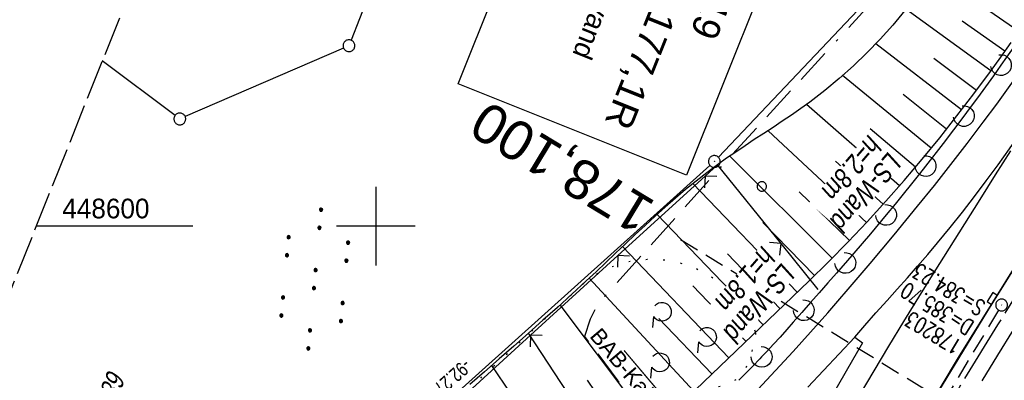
# Model space of a CAD drawing. Extents: x 508366 to 508911, y 448017 to 448810.
# Tile 37 of 46: x 508555 to 508680, y 448580 to 448626. Entities that reach past the tile are written whole.
import ezdxf
from ezdxf.enums import TextEntityAlignment as Align

# ---------------------------------------------------------------- set-up
doc = ezdxf.new("R2010")
doc.units = 0
doc.header["$LTSCALE"] = 10
doc.header["$MEASUREMENT"] = 0
for name, pattern in [('ACAD_ISO16W100', [73, 15, -6.5, 15, -6.5, 15, -7, 1, -7]), ('ACHSE', [5.5, 4, -0.5, 0.5, -0.5]), ('AUSGEZOGEN', [0]), ('LT00', [0]), ('LT07', [0.22, 0.02, -0.2]), ('LT14', [0.6, 0.5, -0.1]), ('LT17', [0.15, 0.1, -0.05]), ('STRICHLINIE2', [0.375, 0.25, -0.125])]:
    doc.linetypes.add(name, pattern=pattern)
doc.layers.get('0').update_dxf_attribs({"linetype": 'LT00'})
for name, color, linetype in [('--EK_FBR', 250, 'LT00'), ('--EK_Haltung', 7, 'STRICHLINIE2'), ('--EK_Schacht-Text', 5, 'LT00'), ('--EK_ST-93-1', 30, 'LT17'), ('--EL_DFK_AB_L', 21, 'LT00'), ('--EL_DFK_AB_P', 7, 'LT00'), ('--EL_Haltung', 182, 'STRICHLINIE2'), ('-AX-093', 35, 'ACHSE'), ('ABSTAND', 8, 'LT00'), ('AS_TEXT_A', 152, 'Continuous'), ('BAB-KABEL', 220, 'ACAD_ISO16W100'), ('BAB-KABEL_TEXT', 221, 'Continuous'), ('BW_TEXT_B', 20, 'AUSGEZOGEN'), ('DFK_AB_L', 21, 'LT00'), ('DFK_AB_P', 7, 'LT00'), ('DFK_FLUR_NR', 250, 'LT00'), ('DFK_GZPKT', 250, 'LT00'), ('DFK_KATASTER', 250, 'LT00'), ('DFK_NUTZUNG', 250, 'LT00'), ('DFK_VERMPKT', 252, 'LT00'), ('GEHOELZ_SYMB', 252, 'Continuous'), ('LS-WAND_TEXT', 11, 'Continuous'), ('V125_AFBR_BAB', 250, 'LT00'), ('V125_BOESCH', 250, 'LT00'), ('V125_BOSCHUNG', 250, 'LT00'), ('V125_GEHOELZ', 250, 'LT07'), ('V125_H_BORD', 8, 'LT00'), ('V125_KA_PRUF', 182, 'LT00'), ('V125_LAERM', 11, 'LT00'), ('V125_LD_MARK', 250, 'LT00'), ('V125_RASTER', 250, 'LT00'), ('V125_SINKK', 182, 'LT00'), ('V125_ZAUN', 40, 'LT00')]:
    doc.layers.add(name, color=color, linetype=linetype)
doc.layers.add('-BLATT_125-RAND', color=7, linetype='LT14', plot=False)
doc.styles.add('Beschrift', font='ARIAL.TTF')
doc.styles.add('schachtbeschriftung', font='romans.shx', dxfattribs={"width": 0.75, "height": 2})
doc.styles.get("Standard").update_dxf_attribs({"font": 'ARIAL.TTF'})
doc.styles.add('UNIR-O', font='unir_o.shx', dxfattribs={"height": 2.5})

# ---------------------------------------------------------------- blocks, each defined once
blk = doc.blocks.new('SYMB7010')
at = {"color": 0, "linetype": 'ByBlock'}
for points in [[(-0.031408, 0.499213), (-0.093728, 0.49134), (-0.15457, 0.475719), (-0.212975, 0.452595), (-0.268021, 0.422333), (-0.31884, 0.385411), (-0.36463, 0.342411), (-0.40467, 0.29401), (-0.438329, 0.240973), (-0.465074, 0.184136), (-0.484486, 0.124395), (-0.496256, 0.062692), (-0.5002, 0)], [(-0.5002, 0), (-0.496256, -0.062692), (-0.484486, -0.124395), (-0.465075, -0.184136), (-0.438329, -0.240973), (-0.404671, -0.29401), (-0.36463, -0.342411), (-0.31884, -0.385411), (-0.268021, -0.422333), (-0.212975, -0.452595), (-0.154571, -0.475719), (-0.093728, -0.49134), (-0.031408, -0.499213), (0.031408, -0.499213)], [(0.5002, 0), (0.496256, 0.062692), (0.484485, 0.124395), (0.465074, 0.184136), (0.438329, 0.240973), (0.40467, 0.29401), (0.36463, 0.342411), (0.31884, 0.385411), (0.268021, 0.422333), (0.212975, 0.452595), (0.15457, 0.475719), (0.093728, 0.49134), (0.031408, 0.499213), (-0.031408, 0.499213)], [(0.031408, -0.499213), (0.093728, -0.491341), (0.15457, -0.475719), (0.212975, -0.452595), (0.268021, -0.422333), (0.31884, -0.385411), (0.36463, -0.342411), (0.404671, -0.294011), (0.438329, -0.240974), (0.465075, -0.184136), (0.484486, -0.124395), (0.496256, -0.062692), (0.500201, 0)]]:
    blk.add_lwpolyline(points, dxfattribs=at)
blk = doc.blocks.new('SYMB7110')
at = {"color": 0, "linetype": 'ByBlock'}
for p, q in [((-0.515, 0.392919), (-0.515, 0.367081)), ((-0.51, 0.362895), (-0.51, 0.397105)), ((-0.505, 0.399164), (-0.505, 0.360836)), ((-0.5, 0.360204), (-0.5, 0.399796)), ((-0.495, 0.399164), (-0.495, 0.360836)), ((-0.49, 0.362895), (-0.49, 0.397105)), ((-0.485, 0.392919), (-0.485, 0.367081)), ((-0.48, 0.379874), (-0.48, 0.380145)), ((-0.285, 0.392919), (-0.285, 0.367081)), ((-0.28, 0.362895), (-0.28, 0.397105)), ((-0.275, 0.399164), (-0.275, 0.360836)), ((-0.27, 0.360204), (-0.27, 0.399796)), ((-0.265, 0.399164), (-0.265, 0.360836)), ((-0.26, 0.362895), (-0.26, 0.397105)), ((-0.255, 0.392919), (-0.255, 0.367081)), ((-0.25, 0.379874), (-0.25, 0.380146)), ((0.255, 0.392919), (0.255, 0.367081)), ((0.26, 0.362895), (0.26, 0.397105)), ((0.265, 0.399164), (0.265, 0.360836)), ((0.27, 0.360204), (0.27, 0.399796)), ((0.275, 0.399164), (0.275, 0.360836)), ((0.28, 0.362895), (0.28, 0.397105)), ((0.285, 0.392919), (0.285, 0.367081)), ((0.29, 0.379874), (0.29, 0.380145)), ((0.485, 0.392919), (0.485, 0.367081)), ((0.49, 0.362895), (0.49, 0.397105)), ((0.495, 0.399164), (0.495, 0.360836)), ((0.5, 0.360204), (0.5, 0.399796)), ((0.505, 0.399164), (0.505, 0.360836)), ((0.51, 0.362895), (0.51, 0.397105)), ((0.515, 0.392919), (0.515, 0.367081)), ((0.52, 0.379874), (0.52, 0.380146)), ((-0.9, 0.012919), (-0.9, -0.012919)), ((-0.895, -0.017106), (-0.895, 0.017105)), ((-0.89, 0.019164), (-0.89, -0.019164)), ((-0.885, -0.019797), (-0.885, 0.019796)), ((-0.88, 0.019164), (-0.88, -0.019164)), ((-0.875, -0.017106), (-0.875, 0.017105)), ((-0.87, 0.012919), (-0.87, -0.012919)), ((-0.865, -0.000126), (-0.865, 0.000145)), ((-0.67, 0.012919), (-0.67, -0.012919)), ((-0.665, -0.017106), (-0.665, 0.017105)), ((-0.66, 0.019164), (-0.66, -0.019164)), ((-0.655, -0.019797), (-0.655, 0.019796)), ((-0.65, 0.019164), (-0.65, -0.019164)), ((-0.645, -0.017106), (-0.645, 0.017105)), ((-0.64, 0.012919), (-0.64, -0.012919)), ((-0.635, -0.000126), (-0.635, 0.000145)), ((-0.13, 0.012919), (-0.13, -0.012919)), ((-0.125, -0.017105), (-0.125, 0.017105)), ((-0.12, 0.019164), (-0.12, -0.019164)), ((-0.115, -0.019796), (-0.115, 0.019796)), ((-0.11, 0.019164), (-0.11, -0.019164)), ((-0.105, -0.017105), (-0.105, 0.017105)), ((-0.1, 0.012919), (-0.1, -0.012919)), ((-0.095, -0.000126), (-0.095, 0.000146)), ((0.1, 0.012919), (0.1, -0.012919)), ((0.105, -0.017105), (0.105, 0.017105)), ((0.11, 0.019164), (0.11, -0.019164)), ((0.115, -0.019796), (0.115, 0.019796)), ((0.12, 0.019164), (0.12, -0.019164)), ((0.125, -0.017105), (0.125, 0.017105)), ((0.13, 0.012919), (0.13, -0.012919)), ((0.135, -0.000126), (0.135, 0.000146)), ((0.64, 0.012919), (0.64, -0.012919)), ((0.645, -0.017105), (0.645, 0.017105)), ((0.65, 0.019164), (0.65, -0.019164)), ((0.655, -0.019796), (0.655, 0.019796)), ((0.66, 0.019164), (0.66, -0.019164)), ((0.665, -0.017105), (0.665, 0.017105)), ((0.67, 0.012919), (0.67, -0.012919)), ((0.675, -0.000126), (0.675, 0.000146)), ((0.87, 0.012919), (0.87, -0.012919)), ((0.875, -0.017105), (0.875, 0.017105)), ((0.88, 0.019164), (0.88, -0.019164)), ((0.885, -0.019796), (0.885, 0.019796)), ((0.89, 0.019164), (0.89, -0.019164)), ((0.895, -0.017105), (0.895, 0.017105)), ((0.9, 0.012919), (0.9, -0.012919)), ((0.905, -0.000126), (0.905, 0.000146)), ((-0.515, -0.367081), (-0.515, -0.392919)), ((-0.51, -0.397105), (-0.51, -0.362895)), ((-0.505, -0.360836), (-0.505, -0.399164)), ((-0.5, -0.399796), (-0.5, -0.360204)), ((-0.495, -0.360836), (-0.495, -0.399164)), ((-0.49, -0.397106), (-0.49, -0.362895)), ((-0.485, -0.367081), (-0.485, -0.392919)), ((-0.285, -0.367081), (-0.285, -0.392919)), ((-0.28, -0.397105), (-0.28, -0.362895)), ((-0.275, -0.360836), (-0.275, -0.399164)), ((-0.27, -0.399796), (-0.27, -0.360204)), ((-0.265, -0.360836), (-0.265, -0.399164)), ((-0.26, -0.397105), (-0.26, -0.362895)), ((-0.255, -0.367081), (-0.255, -0.392919)), ((0.255, -0.367081), (0.255, -0.392919)), ((0.26, -0.397105), (0.26, -0.362895)), ((0.265, -0.360836), (0.265, -0.399164)), ((0.27, -0.399796), (0.27, -0.360204)), ((0.275, -0.360836), (0.275, -0.399164)), ((0.28, -0.397105), (0.28, -0.362895)), ((0.285, -0.367081), (0.285, -0.392919)), ((0.485, -0.367081), (0.485, -0.392919)), ((0.49, -0.397105), (0.49, -0.362895)), ((0.495, -0.360836), (0.495, -0.399164)), ((0.5, -0.399796), (0.5, -0.360204)), ((0.505, -0.360836), (0.505, -0.399164)), ((0.51, -0.397105), (0.51, -0.362895)), ((0.515, -0.367081), (0.515, -0.392919)), ((-0.48, -0.380126), (-0.48, -0.379855)), ((-0.25, -0.380126), (-0.25, -0.379855)), ((0.29, -0.380126), (0.29, -0.379855)), ((0.52, -0.380126), (0.52, -0.379855))]:
    blk.add_line(p, q, dxfattribs=at)
for points in [[(-0.48, 0.38), (-0.481981, 0.388678), (-0.48753, 0.395637), (-0.49555, 0.399499), (-0.50445, 0.399499), (-0.51247, 0.395637), (-0.518019, 0.388678), (-0.52, 0.38), (-0.518019, 0.371322), (-0.51247, 0.364363), (-0.50445, 0.360501), (-0.49555, 0.360501), (-0.48753, 0.364363), (-0.481981, 0.371322), (-0.48, 0.38)], [(-0.25, 0.38), (-0.251981, 0.388678), (-0.25753, 0.395637), (-0.26555, 0.399499), (-0.27445, 0.399499), (-0.28247, 0.395637), (-0.288019, 0.388678), (-0.29, 0.38), (-0.288019, 0.371322), (-0.28247, 0.364363), (-0.27445, 0.360501), (-0.26555, 0.360501), (-0.25753, 0.364363), (-0.251981, 0.371322), (-0.25, 0.38)], [(0.29, 0.38), (0.288019, 0.388678), (0.28247, 0.395637), (0.27445, 0.399499), (0.26555, 0.399499), (0.25753, 0.395637), (0.251981, 0.388678), (0.25, 0.38), (0.251981, 0.371322), (0.25753, 0.364363), (0.26555, 0.360501), (0.27445, 0.360501), (0.28247, 0.364363), (0.288019, 0.371322), (0.29, 0.38)], [(0.52, 0.38), (0.518019, 0.388678), (0.51247, 0.395637), (0.50445, 0.399499), (0.495549, 0.399499), (0.48753, 0.395637), (0.481981, 0.388678), (0.48, 0.38), (0.481981, 0.371322), (0.48753, 0.364363), (0.495549, 0.360501), (0.50445, 0.360501), (0.51247, 0.364363), (0.518019, 0.371322), (0.52, 0.38)], [(-0.865, 0), (-0.866981, 0.008678), (-0.87253, 0.015637), (-0.88055, 0.019498), (-0.88945, 0.019498), (-0.89747, 0.015637), (-0.903019, 0.008678), (-0.905, 0)], [(-0.905, 0), (-0.903019, -0.008678), (-0.89747, -0.015637), (-0.88945, -0.019499), (-0.88055, -0.019499), (-0.87253, -0.015637), (-0.866981, -0.008678), (-0.865, 0)], [(-0.635, 0), (-0.636981, 0.008678), (-0.64253, 0.015637), (-0.65055, 0.019498), (-0.65945, 0.019498), (-0.66747, 0.015637), (-0.673019, 0.008678), (-0.675, 0)], [(-0.675, 0), (-0.673019, -0.008678), (-0.66747, -0.015637), (-0.65945, -0.019499), (-0.65055, -0.019499), (-0.64253, -0.015637), (-0.636981, -0.008678), (-0.635, 0)], [(-0.095, 0), (-0.096981, 0.008678), (-0.10253, 0.015637), (-0.11055, 0.019499), (-0.11945, 0.019499), (-0.12747, 0.015637), (-0.133019, 0.008678), (-0.135, 0)], [(-0.135, 0), (-0.133019, -0.008678), (-0.12747, -0.015637), (-0.11945, -0.019499), (-0.11055, -0.019499), (-0.10253, -0.015637), (-0.096981, -0.008678), (-0.095, 0)], [(0.135, 0), (0.133019, 0.008678), (0.12747, 0.015637), (0.11945, 0.019499), (0.11055, 0.019499), (0.10253, 0.015637), (0.096981, 0.008678), (0.095, 0)], [(0.095, 0), (0.096981, -0.008678), (0.10253, -0.015637), (0.11055, -0.019499), (0.11945, -0.019499), (0.12747, -0.015637), (0.133019, -0.008678), (0.135, 0)], [(0.675, 0), (0.673019, 0.008678), (0.66747, 0.015637), (0.65945, 0.019499), (0.65055, 0.019499), (0.64253, 0.015637), (0.636981, 0.008678), (0.635, 0)], [(0.635, 0), (0.636981, -0.008678), (0.64253, -0.015637), (0.65055, -0.019499), (0.65945, -0.019499), (0.66747, -0.015637), (0.673019, -0.008678), (0.675, 0)], [(0.905, 0), (0.903019, 0.008678), (0.89747, 0.015637), (0.88945, 0.019499), (0.88055, 0.019499), (0.87253, 0.015637), (0.866981, 0.008678), (0.865, 0)], [(0.865, 0), (0.866981, -0.008678), (0.87253, -0.015637), (0.88055, -0.019499), (0.88945, -0.019499), (0.89747, -0.015637), (0.903019, -0.008678), (0.905, 0)], [(-0.48, -0.38), (-0.481981, -0.371322), (-0.48753, -0.364363), (-0.49555, -0.360501), (-0.50445, -0.360501), (-0.51247, -0.364363), (-0.518019, -0.371322), (-0.52, -0.38), (-0.518019, -0.388678), (-0.51247, -0.395637), (-0.50445, -0.399499), (-0.49555, -0.399499), (-0.48753, -0.395637), (-0.481981, -0.388678), (-0.48, -0.38)], [(-0.25, -0.38), (-0.251981, -0.371322), (-0.25753, -0.364363), (-0.26555, -0.360501), (-0.27445, -0.360501), (-0.28247, -0.364363), (-0.288019, -0.371322), (-0.29, -0.38), (-0.288019, -0.388678), (-0.28247, -0.395637), (-0.27445, -0.399499), (-0.26555, -0.399499), (-0.25753, -0.395637), (-0.251981, -0.388678), (-0.25, -0.38)], [(0.29, -0.38), (0.288019, -0.371322), (0.28247, -0.364363), (0.27445, -0.360501), (0.26555, -0.360501), (0.25753, -0.364363), (0.251981, -0.371322), (0.25, -0.38), (0.251981, -0.388678), (0.25753, -0.395637), (0.26555, -0.399499), (0.27445, -0.399499), (0.28247, -0.395637), (0.288019, -0.388678), (0.29, -0.38)], [(0.52, -0.38), (0.518019, -0.371322), (0.51247, -0.364363), (0.50445, -0.360501), (0.495549, -0.360501), (0.48753, -0.364363), (0.481981, -0.371322), (0.48, -0.38), (0.481981, -0.388678), (0.48753, -0.395637), (0.495549, -0.399499), (0.50445, -0.399499), (0.51247, -0.395637), (0.518019, -0.388678), (0.52, -0.38)]]:
    blk.add_lwpolyline(points, dxfattribs=at)
blk = doc.blocks.new('SYMB0003')
at = {"color": 0, "linetype": 'ByBlock'}
for p, q in [((-0.015712, 0), (0.010166, 0.012015)), ((0, -0.021257), (-0.015712, 0)), ((0.010166, 0.012015), (0, -0.021257))]:
    blk.add_line(p, q, dxfattribs=at)
for points in [[(-0.031395, 0.499013), (-0.093691, 0.491144), (-0.154509, 0.475528), (-0.21289, 0.452414), (-0.267913, 0.422164), (-0.318712, 0.385257), (-0.364484, 0.342274), (-0.404509, 0.293893), (-0.438154, 0.240877), (-0.464888, 0.184062), (-0.484292, 0.124345), (-0.496058, 0.062667), (-0.5, 0)], [(-0.5, 0), (-0.496058, -0.062667), (-0.484292, -0.124345), (-0.464888, -0.184062), (-0.438154, -0.240877), (-0.404509, -0.293893), (-0.364485, -0.342274), (-0.318712, -0.385257), (-0.267914, -0.422164), (-0.21289, -0.452414), (-0.154509, -0.475529), (-0.093691, -0.491144), (-0.031395, -0.499014), (0.031395, -0.499014)], [(0.5, 0), (0.496057, 0.062667), (0.484292, 0.124345), (0.464888, 0.184062), (0.438153, 0.240877), (0.404509, 0.293893), (0.364484, 0.342274), (0.318712, 0.385257), (0.267913, 0.422164), (0.21289, 0.452414), (0.154509, 0.475528), (0.093691, 0.491144), (0.031395, 0.499013), (-0.031395, 0.499013)], [(0.031395, -0.499014), (0.093691, -0.491144), (0.154509, -0.475529), (0.21289, -0.452414), (0.267914, -0.422164), (0.318712, -0.385257), (0.364485, -0.342274), (0.404509, -0.293893), (0.438154, -0.240877), (0.464889, -0.184062), (0.484292, -0.124345), (0.496058, -0.062667), (0.5, 0)]]:
    blk.add_lwpolyline(points, dxfattribs=at)
blk = doc.blocks.new('GEHOELZ_SYMB')
at = {"layer": 'GEHOELZ_SYMB'}
blk.add_line((0, 0), (1.4, 0), dxfattribs=at)
blk.add_lwpolyline([(-1.39, 0.02), (-1.61, 0.22), (-1.78, 0.47), (-1.88, 0.76), (-1.9, 1.06), (-1.84, 1.36), (-1.72, 1.64), (-1.53, 1.87), (-1.28, 2.05), (-1, 2.16), (-0.7, 2.2), (-0.4, 2.16), (-0.12, 2.05), (0.13, 1.87), (0.32, 1.64), (0.44, 1.36), (0.5, 1.06), (0.48, 0.76), (0.38, 0.47), (0.21, 0.22), (-0.01, 0.02)], dxfattribs=at)
blk = doc.blocks.new('SYMB0024')
at = {"color": 0, "linetype": 'ByBlock'}
for p, q in [((-0.5, 0.5), (0, 0)), ((0, 0), (0.5, 0.5))]:
    blk.add_line(p, q, dxfattribs=at)
blk = doc.blocks.new('SYMB7122')
at = {"color": 0, "linetype": 'ByBlock'}
for points in [[(-0.109975, -0.002365), (-0.106745, 0.026562), (-0.096041, 0.053629), (-0.078613, 0.076941), (-0.055681, 0.094866), (-0.028851, 0.106149), (0, 0.11)], [(0, 0.11), (0.028851, 0.106149), (0.055681, 0.094866), (0.078613, 0.076941), (0.096041, 0.053629), (0.106745, 0.026562), (0.109975, -0.002365)], [(-0.075234, -0.080249), (-0.093647, -0.057708), (-0.105504, -0.031126), (-0.109975, -0.002365)], [(0.109975, -0.002365), (0.105504, -0.031126), (0.093647, -0.057708), (0.075234, -0.080249)]]:
    blk.add_lwpolyline(points, dxfattribs=at)
blk = doc.blocks.new('SYMB0652')
at = {"color": 0, "linetype": 'ByBlock'}
blk.add_lwpolyline([(-0.15, -0.075), (0.15, -0.075), (0.15, 0.075), (-0.15, 0.075), (-0.15, -0.075)], dxfattribs=at)

msp = doc.modelspace()

# ---------------------------------------------------------------- linework, layer by layer
at = {"layer": '--EK_FBR'}
msp.add_line((508660.87, 448585.9), (508661.86, 448585.2), dxfattribs=at)
at = {"layer": '--EK_FBR', "color": 2}
for points in [[(508789.82, 448750.72), (508786.07, 448745.7), (508771.84, 448726.47), (508757.47, 448706.79), (508743.58, 448687.55), (508729.46, 448667.61), (508715.29, 448647.15), (508700.43, 448624.9), (508687.45, 448604.88), (508674.01, 448583.31), (508661.32, 448562.04), (508649.44, 448541.18), (508637.96, 448519.94), (508626.47, 448497.7), (508616.2, 448476.88)], [(508643.99, 448574.52), (508646.28, 448576.88), (508648.56, 448579.26), (508650.81, 448581.67), (508653.04, 448584.09), (508655.25, 448586.53), (508657.43, 448588.99), (508658.73, 448590.48), (508660.02, 448591.98), (508661.3, 448593.48), (508662.83, 448595.28), (508664.35, 448597.08), (508665.87, 448598.89), (508667.37, 448600.71), (508668.86, 448602.53), (508670.99, 448605.17), (508673.08, 448607.83), (508675.16, 448610.51), (508677.2, 448613.21), (508678.91, 448615.53), (508680.61, 448617.87)], [(508677.07, 448580.34), (508679.04, 448583.6), (508681.03, 448586.84)]]:
    msp.add_lwpolyline(points, dxfattribs=at)
at = {"layer": '--EK_FBR'}
for points in [[(508654.92, 448579.53), (508656.91, 448581.65), (508658.89, 448583.77), (508660.87, 448585.9)], [(508661.86, 448585.2), (508659.76, 448581.56), (508657.65, 448577.91), (508655.54, 448574.27), (508653.44, 448570.63), (508651.34, 448566.98), (508649.39, 448563.59), (508647.45, 448560.19), (508645.51, 448556.78), (508643.58, 448553.38), (508641.66, 448549.96), (508639.76, 448546.55), (508635.85, 448539.46), (508632, 448532.36), (508628.19, 448525.22), (508625.14, 448519.42), (508622.13, 448513.6), (508619.15, 448507.77), (508616.19, 448501.93), (508611.27, 448492.04), (508606.43, 448482.11)]]:
    msp.add_lwpolyline(points, dxfattribs=at)
at = {"layer": '--EK_Haltung'}
msp.add_line((508679.14, 448589.35), (508658.61, 448555.05), dxfattribs=at)
at = {"layer": '--EK_ST-93-1', "ltscale": 2.5}
msp.add_line((508672.84, 448577.38), (508638.73, 448598.27), dxfattribs=at)
at = {"layer": '--EL_Haltung'}
msp.add_line((508679.14, 448589.35), (508658.61, 448555.05), dxfattribs=at)
at = {"layer": '-AX-093', "ltscale": 0.2}
msp.add_lwpolyline([(508705.38, 448628.56), (508700, 448620.41), (508694.67, 448612.23), (508689.39, 448604.01), (508684.17, 448595.76), (508679.01, 448587.47), (508673.91, 448579.14), (508668.87, 448570.78), (508667.47, 448568.41), (508662.52, 448559.99), (508657.64, 448551.53), (508652.83, 448543.03), (508648.09, 448534.49), (508643.42, 448525.92), (508638.82, 448517.3), (508634.3, 448508.65), (508629.84, 448499.96), (508625.45, 448491.24), (508621.14, 448482.48)], dxfattribs=at)
at = {"layer": '-BLATT_125-RAND'}
msp.add_lwpolyline([(508640.93, 448810.28), (508366.1, 448123.2), (508632.57, 448016.61), (508907.4, 448703.69), (508640.93, 448810.28)], dxfattribs=at)
at = {"layer": 'BAB-KABEL', "ltscale": 0.03, "flags": 128}
msp.add_lwpolyline([(508761.64, 448761.99), (508761.41, 448761.66), (508751.07, 448746.06), (508734.06, 448723.74), (508723.72, 448711.34), (508718.21, 448704.46), (508713.61, 448696.38), (508686.72, 448654.76), (508671.53, 448637.7), (508644.31, 448608.04), (508629.58, 448591.6), (508628.23, 448590.17), (508627.24, 448588.19), (508626.51, 448586), (508630.76, 448580.35), (508635.56, 448574.98), (508645.73, 448563.78), (508632.92, 448541.34), (508625.71, 448528.17), (508618.61, 448514.09), (508612.89, 448501.41), (508605.91, 448486.64), (508596.52, 448468.08), (508590.35, 448454.72), (508583.48, 448438.34), (508575.93, 448420.37), (508569.57, 448404.62), (508561.37, 448379.93), (508559.19, 448373.38), (508539.25, 448373.92), (508535.42, 448332.26), (508534.58, 448325.66), (508534.17, 448323.89), (508530.9, 448314.89), (508523.65, 448292.89), (508510.8, 448255.59), (508499.72, 448218.81), (508491.79, 448185.85), (508486.05, 448161.38), (508483.04, 448139.23), (508479.75, 448113.4), (508481.53, 448103.17), (508480.16, 448094.26), (508478.94, 448090.58), (508477.43, 448087.4), (508476.34, 448080.03), (508476.23, 448079.15)], dxfattribs=at)
at = {"layer": 'DFK_AB_L'}
for p, q in [((508643.54, 448608.77), (508682.08, 448649.47)), ((508574.92, 448547.09), (508642.46, 448607.73))]:
    msp.add_line(p, q, dxfattribs=at)
at = {"layer": 'DFK_KATASTER'}
for p, q in [((508601.76, 448636.24), (508596.85, 448623.64)), ((508595.89, 448622.64), (508575.77, 448613.93)), ((508574.48, 448614.08), (508565.22, 448621))]:
    msp.add_line(p, q, dxfattribs=at)
at = {"layer": 'V125_AFBR_BAB'}
msp.add_line((508660.87, 448585.9), (508661.86, 448585.2), dxfattribs=at)
at = {"layer": 'V125_AFBR_BAB', "color": 0}
for points in [[(508789.82, 448750.72), (508786.07, 448745.7), (508771.84, 448726.47), (508757.47, 448706.79), (508743.58, 448687.55), (508729.46, 448667.61), (508715.29, 448647.15), (508700.43, 448624.9), (508687.45, 448604.88), (508674.01, 448583.31), (508661.32, 448562.04), (508649.44, 448541.18), (508637.96, 448519.94), (508626.47, 448497.7), (508616.2, 448476.88)], [(508677.07, 448580.34), (508679.04, 448583.6), (508681.03, 448586.84)]]:
    msp.add_lwpolyline(points, dxfattribs=at)
at = {"layer": 'V125_AFBR_BAB', "color": 2}
msp.add_lwpolyline([(508657.43, 448588.99), (508658.73, 448590.48), (508660.02, 448591.98), (508661.3, 448593.48), (508662.83, 448595.28), (508664.35, 448597.08), (508665.87, 448598.89), (508667.37, 448600.71), (508668.86, 448602.53), (508670.99, 448605.17), (508673.08, 448607.83), (508675.16, 448610.51), (508677.2, 448613.21), (508678.91, 448615.53), (508680.61, 448617.87), (508682.29, 448620.21), (508683.96, 448622.57), (508685.61, 448624.94), (508687.24, 448627.32)], dxfattribs=at)
at = {"layer": 'V125_AFBR_BAB'}
for points in [[(508648.56, 448579.26), (508650.81, 448581.67), (508653.04, 448584.09), (508655.25, 448586.53), (508657.43, 448588.99)], [(508654.92, 448579.53), (508656.91, 448581.65), (508658.89, 448583.77), (508660.87, 448585.9)], [(508661.86, 448585.2), (508659.76, 448581.56), (508657.65, 448577.91), (508655.54, 448574.27), (508653.44, 448570.63), (508651.34, 448566.98), (508649.39, 448563.59), (508647.45, 448560.19), (508645.51, 448556.78), (508643.58, 448553.38), (508641.66, 448549.96), (508639.76, 448546.55), (508635.85, 448539.46), (508632, 448532.36), (508628.19, 448525.22), (508625.14, 448519.42), (508622.13, 448513.6), (508619.15, 448507.77), (508616.19, 448501.93), (508611.27, 448492.04), (508606.43, 448482.11)]]:
    msp.add_lwpolyline(points, dxfattribs=at)
at = {"layer": 'V125_BOESCH'}
for points in [[(508667.23, 448627.43), (508665.69, 448625.57), (508664.09, 448623.78), (508662.42, 448622.04), (508660.69, 448620.37), (508658.9, 448618.77), (508657.06, 448617.24), (508655.16, 448615.78), (508654.01, 448614.94), (508652.84, 448614.13), (508651.66, 448613.34), (508650.48, 448612.55), (508649.29, 448611.78), (508648.1, 448611), (508646.92, 448610.22), (508645.74, 448609.43), (508644.57, 448608.63), (508643.42, 448607.81), (508642.05, 448606.79), (508640.7, 448605.73), (508639.37, 448604.65), (508638.07, 448603.55), (508636.78, 448602.42), (508635.5, 448601.27), (508634.23, 448600.11), (508632.97, 448598.94), (508631.72, 448597.77), (508630.47, 448596.58), (508629.23, 448595.4), (508627.98, 448594.22), (508626.72, 448593.04), (508624.9, 448591.36), (508623.07, 448589.69), (508621.23, 448588.04), (508619.38, 448586.4), (508617.53, 448584.76), (508615.67, 448583.13), (508613.82, 448581.5), (508611.96, 448579.87)], [(508639.6, 448578.23), (508655.03, 448593.02), (508657.55, 448595.48), (508660.02, 448598), (508662.45, 448600.56), (508664.83, 448603.17), (508667.16, 448605.82), (508669.44, 448608.52), (508671.67, 448611.25), (508673.86, 448614.02), (508676.01, 448616.82), (508678.11, 448619.66), (508679.44, 448621.5), (508680.75, 448623.36)]]:
    msp.add_lwpolyline(points, dxfattribs=at)
at = {"layer": 'V125_BOSCHUNG'}
for p, q in [((508681.71, 448624.74), (508670.78, 448632.34)), ((508678.16, 448619.73), (508667.36, 448627.59)), ((508679.95, 448622.23), (508674.54, 448626.08)), ((508674.44, 448614.77), (508663.54, 448623.19)), ((508676.32, 448617.24), (508670.91, 448621.3)), ((508670.58, 448609.91), (508659.33, 448619.14)), ((508672.53, 448612.32), (508667.01, 448616.72)), ((508666.56, 448605.14), (508654.74, 448615.47)), ((508662.38, 448600.49), (508649.84, 448612.13)), ((508668.6, 448607.52), (508662.84, 448612.38)), ((508658, 448595.93), (508644.98, 448608.91)), ((508664.49, 448602.8), (508658.4, 448608.28)), ((508653.56, 448591.61), (508640.3, 448605.41)), ((508660.22, 448598.2), (508653.8, 448604.36)), ((508649.21, 448587.45), (508635.75, 448601.5)), ((508655.77, 448593.73), (508649.19, 448600.48)), ((508644.88, 448583.29), (508631.35, 448597.42)), ((508651.38, 448589.52), (508644.69, 448596.5)), ((508640.42, 448579.02), (508627.12, 448593.41)), ((508647.05, 448585.37), (508640.29, 448592.42)), ((508635.11, 448574.51), (508623.44, 448590.02)), ((508642.71, 448581.22), (508635.95, 448588.29)), ((508629.62, 448570.79), (508619.41, 448586.42)), ((508637.91, 448576.71), (508631.57, 448584.19)), ((508624.74, 448567.62), (508614.72, 448582.3)), ((508632.29, 448572.53), (508626.91, 448580.42))]:
    msp.add_line(p, q, dxfattribs=at)
at = {"layer": 'V125_GEHOELZ', "flags": 128}
msp.add_lwpolyline([(508648.27, 448586.43), (508648.12, 448585.65), (508647.96, 448584.89), (508647.78, 448584.14), (508647.58, 448583.42), (508647.35, 448582.74), (508647.07, 448582.1), (508646.74, 448581.52), (508646.35, 448581.01), (508645.89, 448580.58), (508645.44, 448580.27), (508644.94, 448580.02), (508644.39, 448579.82), (508643.81, 448579.65), (508643.21, 448579.52), (508642.58, 448579.41), (508641.94, 448579.31), (508641.29, 448579.23), (508622.18, 448565.85), (508620.61, 448564.19), (508619.04, 448562.53), (508617.48, 448560.88), (508615.92, 448559.25), (508614.37, 448557.65), (508612.84, 448556.07), (508611.32, 448554.52), (508609.82, 448553.02), (508608.35, 448551.56), (508606.89, 448550.15), (508605.47, 448548.8), (508604.07, 448547.51), (508602.71, 448546.29), (508601.38, 448545.14), (508600.08, 448544.07), (508598.83, 448543.09), (508597.62, 448542.2), (508596.46, 448541.4), (508595.34, 448540.71), (508594.28, 448540.12), (508593.26, 448539.65), (508592.31, 448539.29), (508591.41, 448539.06), (508590.57, 448538.96), (508589.8, 448539), (508589.1, 448539.18), (508588.46, 448539.5), (508587.9, 448539.98), (508587.41, 448540.62), (508587, 448541.42), (508586.66, 448542.39), (508586.49, 448543.12), (508586.35, 448543.91), (508586.25, 448544.76), (508586.18, 448545.66), (508586.15, 448546.58), (508586.14, 448547.53), (508586.17, 448548.5), (508586.24, 448549.47), (508586.33, 448550.43), (508586.46, 448551.38), (508586.63, 448552.4), (508586.84, 448553.39), (508587.07, 448554.36), (508587.32, 448555.31), (508587.58, 448556.26), (508587.85, 448557.19), (508626.7, 448593.03), (508627.56, 448593.62), (508628.47, 448594.16), (508629.41, 448594.62), (508630.39, 448595.01), (508631.39, 448595.32), (508632.41, 448595.56), (508633.45, 448595.72), (508634.5, 448595.8), (508635.54, 448595.81), (508636.59, 448595.73), (508637.63, 448595.58), (508638.65, 448595.35), (508639.66, 448595.04), (508640.64, 448594.66), (508641.58, 448594.21), (508642.49, 448593.68), (508643.36, 448593.09), (508644.18, 448592.44), (508644.95, 448591.73), (508645.67, 448590.96), (508646.32, 448590.13), (508646.91, 448589.27), (508647.43, 448588.36), (508647.89, 448587.41), (508648.27, 448586.43)], dxfattribs=at)
at = {"layer": 'V125_H_BORD'}
msp.add_lwpolyline([(508620.54, 448485.51), (508623.55, 448491.6), (508626.6, 448497.66), (508631.06, 448506.42), (508635.59, 448515.14), (508640.18, 448523.83), (508644.84, 448532.48), (508649.57, 448541.09), (508651.91, 448545.29), (508654.26, 448549.47), (508656.63, 448553.65), (508659.01, 448557.82), (508661.42, 448561.98), (508663.92, 448566.26), (508666.44, 448570.52), (508668.99, 448574.78), (508671.55, 448579.02), (508674.12, 448583.26), (508677.8, 448589.25), (508681.51, 448595.23)], dxfattribs=at)
at = {"layer": 'V125_LAERM'}
for points in [[(508684.04, 448627.02), (508683.5, 448626.23), (508681.84, 448623.85), (508680.17, 448621.48), (508679.45, 448620.47)], [(508679.45, 448620.47), (508678.49, 448619.12), (508676.79, 448616.77), (508675.07, 448614.44), (508674.74, 448614)], [(508674.74, 448614), (508672.11, 448610.52), (508669.87, 448607.65)], [(508669.87, 448607.65), (508669.08, 448606.64), (508666, 448602.81), (508664.85, 448601.43)], [(508664.85, 448601.43), (508662.85, 448599.04), (508659.67, 448595.33)], [(508659.67, 448595.33), (508659.65, 448595.31), (508658.54, 448594.05), (508657.44, 448592.8), (508656.33, 448591.54), (508655.24, 448590.29), (508654.39, 448589.32)], [(508654.39, 448589.32), (508654.14, 448589.05), (508653.05, 448587.8), (508652.22, 448586.86), (508651.38, 448585.92), (508650.53, 448584.99), (508649.68, 448584.07), (508649.03, 448583.39)], [(508649.03, 448583.39), (508648.8, 448583.15), (508647.92, 448582.23), (508647.03, 448581.33), (508646.14, 448580.42)]]:
    msp.add_lwpolyline(points, dxfattribs=at)
at = {"layer": 'V125_LD_MARK'}
for points in [[(508660.87, 448585.9), (508662.13, 448587.38), (508663.54, 448589), (508664.97, 448590.57), (508666.27, 448592.01), (508667.57, 448593.46), (508668.86, 448594.93), (508670.14, 448596.4), (508671.4, 448597.89), (508672.99, 448599.82), (508674.55, 448601.79), (508676.09, 448603.77), (508677.59, 448605.77), (508679.08, 448607.8), (508680.53, 448609.84), (508681.7, 448611.5), (508682.85, 448613.16), (508683.99, 448614.83), (508685.14, 448616.5)], [(508661.45, 448578.49), (508663.32, 448581.62), (508665.2, 448584.75), (508667.1, 448587.87), (508669.01, 448590.99), (508670.94, 448594.1), (508672.89, 448597.21), (508674.84, 448600.31), (508676.8, 448603.41), (508678.76, 448606.51), (508680.72, 448609.6)]]:
    msp.add_lwpolyline(points, dxfattribs=at)
at = {"layer": 'V125_RASTER'}
for p, q in [((508600, 448605), (508600, 448595)), ((508576.72, 448600), (508556.82, 448600)), ((508605, 448600), (508595, 448600))]:
    msp.add_line(p, q, dxfattribs=at)
at = {"layer": 'V125_ZAUN'}
for p, q in [((508641.85, 448606.37), (508630.76, 448596.27)), ((508656.21, 448591.95), (508651.5, 448597.79)), ((508630.76, 448596.27), (508619.67, 448586.17)), ((508619.67, 448586.17), (508608.58, 448576.07))]:
    msp.add_line(p, q, dxfattribs=at)
msp.add_lwpolyline([(508651.5, 448597.79), (508643.42, 448607.81), (508641.85, 448606.37)], dxfattribs=at)

# ---------------------------------------------------------------- block references
at = {"layer": 'DFK_AB_P', "xscale": 1.500000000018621, "yscale": 1.5, "zscale": 1.5, "rotation": 264.7377099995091}
msp.add_blockref('SYMB0003', (508643.02, 448608.23), dxfattribs=at)
at = {"layer": 'DFK_GZPKT', "xscale": 1.500000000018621, "yscale": 1.5, "zscale": 1.5, "rotation": 264.7377099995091}
for p in [(508596.58, 448622.94), (508575.08, 448613.63)]:
    msp.add_blockref('SYMB7010', p, dxfattribs=at)
at = {"layer": 'DFK_NUTZUNG', "xscale": 9.999999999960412, "yscale": 10, "zscale": 10, "rotation": 264.7377000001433}
msp.add_blockref('SYMB7110', (508592.23, 448593.28), dxfattribs=at)
at = {"layer": 'DFK_VERMPKT', "xscale": 1.200000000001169, "yscale": 1.200000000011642, "zscale": 1.2, "rotation": 264.7377100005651}
msp.add_blockref('SYMB7010', (508649.05, 448605.06), dxfattribs=at)
at = {"layer": 'GEHOELZ_SYMB', "rotation": 264.7377000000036}
for p in [(508635.29, 448588.52), (508641.02, 448585.32), (508635.05, 448582.09)]:
    msp.add_blockref('GEHOELZ_SYMB', p, dxfattribs=at)
at = {"layer": 'V125_KA_PRUF', "xscale": 1.49999999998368, "yscale": 1.5, "zscale": 1.5, "rotation": 248.1984000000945}
msp.add_blockref('SYMB0003', (508679.53, 448589.99), dxfattribs=at)
at = {"layer": 'V125_LAERM', "yscale": 12, "zscale": 12}
for p, xscale, rotation in [((508679.45, 448620.47), 11.99999999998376, 234.5031300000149), ((508674.74, 448614), 11.99999999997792, 232.9178200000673), ((508669.87, 448607.65), 11.99999999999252, 232.0200299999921), ((508664.85, 448601.43), 12.00000000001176, 230.2201800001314), ((508659.67, 448595.33), 12.00000000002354, 229.3166700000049), ((508654.39, 448589.32), 11.99999999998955, 228.7769899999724), ((508649.03, 448583.39), 12.00000000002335, 226.5093400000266)]:
    msp.add_blockref('SYMB7122', p, dxfattribs=dict(at, xscale=xscale, rotation=rotation))
at = {"layer": 'V125_SINKK', "xscale": 4.500000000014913, "yscale": 4.5, "zscale": 4.5, "rotation": 58.07612565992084}
msp.add_blockref('SYMB0652', (508678.33, 448590.82), dxfattribs=at)
at = {"layer": 'V125_ZAUN', "yscale": 2.099999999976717, "zscale": 2.1}
for p, xscale, rotation in [((508641.85, 448606.37), 2.100000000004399, 222.3355700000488), ((508651.5, 448597.79), 2.099999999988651, 128.8781899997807), ((508630.76, 448596.27), 2.100000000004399, 222.3355700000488), ((508619.67, 448586.17), 2.100000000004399, 222.3355700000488)]:
    msp.add_blockref('SYMB0024', p, dxfattribs=dict(at, xscale=xscale, rotation=rotation))

# ---------------------------------------------------------------- texts
at = {"layer": '--EK_Schacht-Text', "style": 'schachtbeschriftung', "width": 0.75}
for s, p in [('S=384.23', (508677.64, 448590.24)), ('D=385.70', (508676.16, 448587.77)), ('178203', (508674.68, 448585.3))]:
    msp.add_text(s, height=2, rotation=-210.9124, dxfattribs=at).set_placement(p)
at = {"layer": '--EK_ST-93-1', "style": 'Beschrift'}
msp.add_text('178,100', height=5, rotation=-211.1674, dxfattribs=at).set_placement((508634.45, 448600.88), align=Align.MIDDLE_LEFT)
at = {"layer": 'ABSTAND', "width": 0.75}
msp.add_text('-92.27-', height=1.8, rotation=-138.0832, dxfattribs=at).set_placement((508611.17, 448583.27))
at = {"layer": 'AS_TEXT_A', "insert": (508597.8, 448491.6), "char_height": 5, "attachment_point": 1, "rotation": 248.1984, "style": 'UNIR-O'}
msp.add_mtext('\\pi-29.387;Parkplatz Roßbach', dxfattribs=at)
at = {"layer": 'DFK_FLUR_NR', "oblique": 13.754, "width": 0.75}
msp.add_text('686', height=2.5, rotation=248.1984, dxfattribs=at).set_placement((508566.04, 448581.99))
at = {"layer": 'V125_RASTER', "width": 0.951}
msp.add_text(' 448600', height=2.5, rotation=0.0005, dxfattribs=at).set_placement((508559.22, 448601))

# ---------------------------------------------------------------- next in the draw order: texts
at = {"layer": 'BAB-KABEL_TEXT', "insert": (508631.46, 448580.74), "char_height": 2, "attachment_point": 8, "rotation": 310.1833, "style": 'Beschrift', "bg_fill": 3, "box_fill_scale": 1.1, "bg_fill_color": 256, "bg_fill_transparency": 3937352}
msp.add_mtext('BAB-Kabel', dxfattribs=at)
at = {"layer": 'BW_TEXT_B', "insert": (508649.92, 448640.29), "char_height": 2, "width": 32.8506, "attachment_point": 1, "rotation": 248.1984, "style": 'Beschrift', "bg_fill": 3, "box_fill_scale": 1.5, "bg_fill_color": 256, "bg_fill_transparency": 3938427}
msp.add_mtext('\\pt10,14;{\\Funir_o|c0;\\H1.75x;6838719}\\P\\ptz;{\\H1.75x;N_93_L177,1R\\W0.8;\\P\\H0.3714x;\\W1;\\P\\H1.924x;Lärmschutzwand\\P\\H0.1999x;\\P\\H3.602x;\\P\\pt14;von  Km^I177,191\\Pbis  Km^I178,111}', dxfattribs=at)

# ---------------------------------------------------------------- next in the draw order: linework, layer by layer
at = {"layer": 'BW_TEXT_B'}
msp.add_lwpolyline([(508653.69, 448641.96), (508639.5, 448606.48), (508610.47, 448618.1), (508624.66, 448653.57)], close=True, dxfattribs=at)

# ---------------------------------------------------------------- next in the draw order: block references
at = {"layer": '--EL_DFK_AB_P', "xscale": 1.500000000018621, "yscale": 1.5, "zscale": 1.5, "rotation": 264.7377099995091}
msp.add_blockref('SYMB0003', (508643.02, 448608.23), dxfattribs=at)

# ---------------------------------------------------------------- next in the draw order: texts
at = {"layer": 'LS-WAND_TEXT', "insert": (508662.64, 448611.82), "char_height": 2.5, "attachment_point": 7, "rotation": 229.1984, "line_spacing_factor": 0.8, "style": 'Beschrift', "bg_fill": 3, "box_fill_scale": 1, "bg_fill_color": 256, "bg_fill_transparency": 7190816}
msp.add_mtext('{\\Q7;\\W0.8;LS-Wand\\Ph=2.8m}', dxfattribs=at)

# ---------------------------------------------------------------- next in the draw order: linework, layer by layer
at = {"layer": '--EL_DFK_AB_L'}
msp.add_line((508643.54, 448608.77), (508682.08, 448649.47), dxfattribs=at)

# ---------------------------------------------------------------- next in the draw order: texts
at = {"layer": 'LS-WAND_TEXT', "insert": (508649.1, 448597.71), "char_height": 2.5, "attachment_point": 7, "rotation": 229.1984, "line_spacing_factor": 0.8, "style": 'Beschrift', "bg_fill": 3, "box_fill_scale": 1, "bg_fill_color": 256, "bg_fill_transparency": 7190816}
msp.add_mtext('{\\Q7;\\W0.8;LS-Wand\\Ph=1.8m}', dxfattribs=at)

# ---------------------------------------------------------------- next in the draw order: linework, layer by layer
at = {"layer": '--EL_DFK_AB_L'}
msp.add_line((508574.92, 448547.09), (508642.46, 448607.73), dxfattribs=at)

doc.saveas('drawing.dxf')
